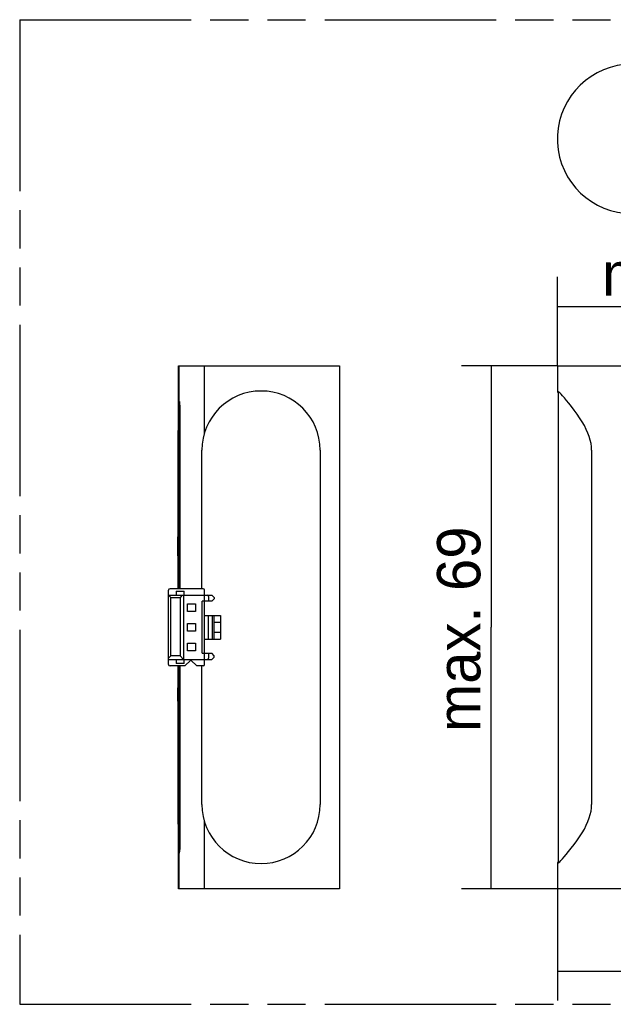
# Model space of a CAD drawing. Header units: millimetres. Extents: x 0 to 210, y 0 to 297.
# Tile 3 of 6: x 50 to 80, y 132 to 182. Entities that reach past the tile are written whole.
import ezdxf
from ezdxf.enums import TextEntityAlignment as Align

# ---------------------------------------------------------------- set-up
doc = ezdxf.new("R2010")
doc.units = ezdxf.units.MM
doc.header["$LTSCALE"] = 19.36
doc.linetypes.add('PHANTOM', pattern=[0.8, 0.45, -0.05, 0.1, -0.05, 0.1, -0.05])
doc.layers.get('0').update_dxf_attribs({"linetype": 'CONTINUOUS'})
doc.layers.add('DEFAULT_3', color=7, linetype='PHANTOM')
doc.layers.add('Z_DIM_2D', color=7, linetype='CONTINUOUS')
doc.styles.add('TEXTSTYLE_3', font='tridonic-metric-print-light.otf')
doc.dimstyles.new('DIMSTYLE_1', dxfattribs={"dimtxt": 2.2, "dimasz": 3.5, "dimexe": 1.5, "dimexo": 0, "dimgap": 0.55, "dimtad": 1, "dimdec": 4, "dimlfac": 2.5, "dimdsep": 46, "dimtxsty": 'TEXTSTYLE_3', "dimblk": '_FILLED', "dimblk1": '_FILLED', "dimblk2": '_FILLED', "dimcen": 0.09, "dimclrt": 5, "dimadec": 4, "dimazin": 2, "dimtp": 0.3, "dimtm": 0.3, "dimtfac": 1, "dimtdec": 4, "dimtofl": 0, "dimtmove": 0, "dimatfit": 3, "dimldrblk": '_FILLED', "dimfxl": 0, "dimtolj": 1, "dimarcsym": 0})
doc.dimstyles.new('DIMSTYLE_4', dxfattribs={"dimtxt": 2.2, "dimasz": 3.5, "dimexe": 1.5, "dimexo": 0, "dimgap": 0.55, "dimtad": 1, "dimdec": 1, "dimlfac": 2.5, "dimdsep": 46, "dimtxsty": 'TEXTSTYLE_3', "dimblk": '_FILLED', "dimblk1": '_FILLED', "dimblk2": '_FILLED', "dimcen": 0.09, "dimclrt": 5, "dimadec": 4, "dimazin": 2, "dimtp": 0.3, "dimtm": 0.3, "dimtfac": 1, "dimtdec": 1, "dimtofl": 0, "dimtmove": 0, "dimatfit": 3, "dimldrblk": '_FILLED', "dimfxl": 0, "dimtolj": 1, "dimarcsym": 0})
doc.dimstyles.new('DIMSTYLE_5', dxfattribs={"dimtxt": 2.2, "dimasz": 3.5, "dimexe": 1.5, "dimexo": 0, "dimgap": 0.55, "dimtad": 1, "dimdec": 0, "dimlfac": 2.5, "dimdsep": 46, "dimtxsty": 'TEXTSTYLE_3', "dimblk": '_FILLED', "dimblk1": '_FILLED', "dimblk2": '_FILLED', "dimcen": 0.09, "dimclrt": 5, "dimadec": 4, "dimazin": 2, "dimtp": 0.3, "dimtm": 0.3, "dimtfac": 1, "dimtdec": 0, "dimtofl": 0, "dimtmove": 0, "dimatfit": 3, "dimldrblk": '_FILLED', "dimfxl": 0, "dimtolj": 1, "dimarcsym": 0})

# ---------------------------------------------------------------- blocks, each defined once
blk = doc.blocks.new('*D4')
at = {"layer": 'Z_DIM_2D', "color": 2, "linetype": 'Continuous', "transparency": 16777216}
for p, q in [((76.912, 164.751), (72.052, 164.751)), ((73.552, 164.751), (73.552, 151.475)), ((73.552, 138.199), (73.552, 151.475)), ((76.912, 138.199), (72.052, 138.199))]:
    blk.add_line(p, q, dxfattribs=at)
at = {"layer": 'Z_DIM_2D', "color": 5, "linetype": 'Continuous', "transparency": 16777216, "style": 'TEXTSTYLE_3'}
for s, p in [('69', (73.002, 154.956)), ('max. ', (73.002, 149.753))]:
    blk.add_text(s, height=2.2, rotation=90, dxfattribs=at).set_placement(p, align=Align.CENTER)
blk = doc.blocks.new('_FILLED')
at = {"color": 0, "linetype": 'ByBlock'}
blk.add_solid([(0, 0), (-1, 0.125), (-1, -0.125)], dxfattribs=at)
blk = doc.blocks.new('_NONE')
blk = doc.blocks.new('*D8')
at = {"layer": 'Z_DIM_2D', "color": 2, "linetype": 'Continuous', "transparency": 16777216}
for p, q in [((76.912, 164.751), (76.912, 169.267)), ((91.944, 164.751), (91.944, 169.267)), ((76.912, 167.767), (84.428, 167.767)), ((91.944, 167.767), (84.428, 167.767))]:
    blk.add_line(p, q, dxfattribs=at)
at = {"layer": 'Z_DIM_2D', "color": 5, "linetype": 'Continuous', "transparency": 16777216, "style": 'TEXTSTYLE_3'}
for s, p in [('39', (87.91, 168.317)), ('max. ', (82.783, 168.317))]:
    blk.add_text(s, height=2.2, dxfattribs=at).set_placement(p, align=Align.CENTER)
blk = doc.blocks.new('*D9')
at = {"layer": 'Z_DIM_2D', "color": 2, "linetype": 'Continuous', "transparency": 16777216}
for p, q in [((113.541, 150.035), (113.541, 132.52)), ((76.912, 138.199), (76.912, 132.52)), ((76.912, 134.02), (95.226, 134.02)), ((113.541, 134.02), (95.226, 134.02))]:
    blk.add_line(p, q, dxfattribs=at)
at = {"layer": 'Z_DIM_2D', "color": 5, "linetype": 'Continuous', "transparency": 16777216, "style": 'TEXTSTYLE_3'}
for s, p in [('(', (92.993, 134.57)), (')', (97.46, 134.57)), ('92', (95.226, 134.57))]:
    blk.add_text(s, height=2.2, dxfattribs=at).set_placement(p, align=Align.CENTER)

msp = doc.modelspace()

# ---------------------------------------------------------------- linework, layer by layer
at = {"color": 7, "linetype": 'Continuous'}
for p, q in [((57.676195, 161.474609), (57.676195, 164.750609)), ((57.676195, 164.750609), (65.853079, 164.750609)), ((57.714319, 153.434609), (57.714319, 164.750609)), ((65.853079, 164.750609), (65.853079, 138.198609)), ((76.9118, 164.750609), (76.9118, 163.462846)), ((76.911822, 164.750609), (91.943729, 164.750609)), ((76.925214, 163.471961), (76.91658, 163.474643)), ((76.925601, 163.430255), (76.95002, 163.38506)), ((76.95002, 163.38506), (76.9598, 163.368578)), ((76.9598, 163.445815), (76.9598, 139.503443)), ((77.374177, 162.996333), (77.268015, 163.120028)), ((57.723301, 162.940132), (57.723275, 153.434609)), ((77.495545, 162.849827), (77.374177, 162.996333)), ((57.763192, 153.434609), (57.763192, 162.474609)), ((57.656195, 153.434609), (57.656195, 161.474609)), ((57.656195, 161.474609), (57.714319, 161.474609)), ((57.694323, 153.434609), (57.694323, 161.474609)), ((58.866518, 153.434609), (58.866518, 160.474609)), ((64.866518, 160.474609), (64.866518, 142.474609)), ((78.651118, 160.474609), (78.651118, 142.474609)), ((57.648419, 157.705378), (57.648419, 158.089993)), ((57.656378, 158.089993), (57.648419, 158.089993)), ((57.656378, 157.705378), (57.648419, 157.705378)), ((57.654073, 155.727963), (57.653864, 155.49787)), ((57.64818, 155.154112), (57.646094, 155.427573)), ((57.650018, 155.027402), (57.64818, 155.154112)), ((57.653864, 155.49787), (57.654925, 155.276207)), ((57.654925, 155.276207), (57.656195, 155.151192)), ((57.162319, 149.594609), (57.162319, 153.354609)), ((57.162319, 153.114609), (57.282319, 152.994609)), ((57.162319, 153.114609), (59.362319, 153.114609)), ((58.922319, 153.434609), (57.242319, 153.434609)), ((57.562319, 153.314609), (57.562319, 153.114609)), ((57.562319, 153.314609), (57.962319, 153.314609)), ((57.863011, 153.114609), (57.762319, 152.994609)), ((57.930139, 153.114609), (57.930139, 149.834609)), ((57.962319, 153.114609), (57.962319, 153.314609)), ((59.002319, 149.594609), (59.002319, 153.354609)), ((59.202319, 153.034609), (59.202319, 152.794609)), ((59.482319, 152.994609), (59.362319, 153.114609)), ((57.282319, 150.034609), (57.282319, 152.994609)), ((57.282319, 152.994609), (57.762319, 152.994609)), ((57.762319, 152.994609), (57.762319, 150.034609)), ((58.130139, 152.274609), (58.130139, 152.674609)), ((58.130139, 152.674609), (58.530139, 152.674609)), ((58.530139, 152.674609), (58.530139, 152.274609)), ((58.882319, 150.154609), (58.882319, 152.794609)), ((59.362319, 152.794609), (58.882319, 152.794609)), ((59.362319, 152.794609), (59.482319, 152.914609)), ((59.482319, 152.994609), (59.482319, 152.914609)), ((58.530139, 152.274609), (58.130139, 152.274609)), ((59.002319, 152.074609), (59.802319, 152.074609)), ((59.202319, 150.874609), (59.202319, 152.074609)), ((59.402319, 150.874609), (59.402319, 152.074609)), ((59.482319, 150.874609), (59.482319, 152.074609)), ((59.802319, 152.074609), (59.802319, 150.874609)), ((58.130139, 151.274609), (58.130139, 151.674609)), ((58.130139, 151.674609), (58.530139, 151.674609)), ((58.530139, 151.674609), (58.530139, 151.274609)), ((59.482319, 151.734609), (59.802319, 151.734609)), ((58.530139, 151.274609), (58.130139, 151.274609)), ((59.802319, 151.214609), (59.482319, 151.214609)), ((58.130139, 150.274609), (58.130139, 150.674609)), ((58.130139, 150.674609), (58.530139, 150.674609)), ((58.530139, 150.674609), (58.530139, 150.274609)), ((59.002319, 150.874609), (59.802319, 150.874609)), ((57.282319, 150.034609), (57.162319, 149.914609)), ((57.762319, 150.034609), (57.282319, 150.034609)), ((57.762319, 150.034609), (57.930139, 149.834609)), ((58.530139, 150.274609), (58.130139, 150.274609)), ((58.882319, 150.154609), (59.362319, 150.154609)), ((59.202319, 150.154609), (59.202319, 149.914609)), ((59.482319, 150.034609), (59.362319, 150.154609)), ((59.482319, 149.954609), (59.482319, 150.034609)), ((57.162319, 149.834609), (59.362319, 149.834609)), ((58.002319, 149.514609), (57.242319, 149.514609)), ((57.562319, 149.834609), (57.562319, 149.634609)), ((57.962319, 149.634609), (57.562319, 149.634609)), ((57.648419, 149.24384), (57.648419, 149.514609)), ((57.656195, 141.474609), (57.656195, 149.514609)), ((57.694323, 141.474609), (57.694323, 149.514609)), ((57.714319, 138.198609), (57.714319, 149.514609)), ((57.723301, 140.009085), (57.723275, 149.514609)), ((57.763192, 140.474609), (57.763192, 149.514609)), ((57.962319, 149.634609), (57.962319, 149.834609)), ((58.002319, 149.514609), (58.302319, 149.814609)), ((58.302319, 149.814609), (58.602319, 149.514609)), ((58.922319, 149.514609), (58.602319, 149.514609)), ((58.866518, 142.474609), (58.866518, 149.514609)), ((59.362319, 149.834609), (59.482319, 149.954609)), ((57.656378, 149.24384), (57.648419, 149.24384)), ((57.646583, 148.300746), (57.648895, 148.516567)), ((57.645839, 148.072766), (57.646583, 148.300746)), ((57.654062, 148.209025), (57.653876, 148.005856)), ((57.653876, 148.005856), (57.654918, 147.805822)), ((57.654892, 148.34551), (57.654062, 148.209025)), ((57.656195, 148.466798), (57.654892, 148.34551)), ((57.654918, 147.805822), (57.656195, 147.688326)), ((57.656378, 146.141275), (57.648419, 146.141275)), ((57.648419, 144.218199), (57.648419, 146.141275)), ((57.656378, 144.218199), (57.648419, 144.218199)), ((57.656195, 141.474609), (57.714319, 141.474609)), ((57.676195, 138.198609), (57.676195, 141.474609)), ((76.951354, 139.566481), (76.926444, 139.520667)), ((76.9598, 139.580678), (76.951354, 139.566481)), ((76.9118, 139.485964), (76.9118, 138.198609)), ((65.853079, 138.198609), (57.676195, 138.198609)), ((91.94375, 138.198609), (76.911822, 138.198609))]:
    msp.add_line(p, q, dxfattribs=at)
at = {"color": 9, "linetype": 'Continuous'}
for p, q in [((58.985538, 164.750609), (58.985538, 161.31124)), ((57.723275, 162.474609), (57.763192, 162.474609)), ((57.653798, 155.574368), (57.645839, 155.574368)), ((57.653798, 148.072766), (57.645839, 148.072766)), ((58.985538, 141.637977), (58.985538, 138.198609)), ((57.763192, 140.474609), (57.723275, 140.474609))]:
    msp.add_line(p, q, dxfattribs=at)
at = {"color": 7, "linetype": 'Continuous'}
for points in [[(76.91658, 163.474643), (76.913242, 163.473378), (76.9118, 163.468581)], [(76.9118, 163.468581), (76.913378, 163.459665), (76.925601, 163.430255)], [(77.099174, 163.307576), (77.035983, 163.373458), (76.986246, 163.422435), (76.949448, 163.454966), (76.925214, 163.471961)], [(77.268015, 163.120028), (77.176268, 163.223488), (77.099174, 163.307576)], [(78.651118, 160.474609), (78.644695, 160.637981), (78.622902, 160.806055), (78.586409, 160.978693), (78.534193, 161.15631), (78.465614, 161.33979), (78.381549, 161.527586), (78.282996, 161.718543), (78.170688, 161.912363), (78.045269, 162.109881), (77.910685, 162.306542), (77.768767, 162.500653), (77.628263, 162.684474), (77.495545, 162.849827)], [(57.648089, 155.993069), (57.651118, 156.187746), (57.655454, 156.371275), (57.656195, 156.393751)], [(57.656195, 156.004104), (57.655572, 155.949131), (57.654073, 155.727963)], [(57.646094, 155.427573), (57.646324, 155.788781), (57.648089, 155.993069)], [(57.656195, 154.767008), (57.655324, 154.793778), (57.652402, 154.907171), (57.650018, 155.027402)], [(57.648895, 148.516567), (57.652771, 148.721131), (57.656195, 148.840892)], [(57.648753, 147.64896), (57.647164, 147.783145), (57.646197, 147.924403), (57.645839, 148.072766)], [(57.656195, 147.314774), (57.653672, 147.402171), (57.650925, 147.521948), (57.648753, 147.64896)], [(76.947737, 139.492874), (76.983627, 139.52432), (77.032336, 139.572061), (77.094417, 139.636575), (77.170315, 139.719136), (77.260698, 139.820777), (77.365553, 139.942694), (77.485738, 140.087249), (77.618221, 140.251972), (77.761265, 140.438883), (77.906571, 140.636866), (78.042861, 140.835587), (78.169386, 141.034714), (78.282792, 141.230323), (78.382137, 141.42285), (78.466585, 141.611805), (78.535237, 141.796039), (78.587269, 141.974035), (78.623448, 142.146407), (78.644973, 142.313278), (78.651118, 142.474609)], [(76.926444, 139.520667), (76.913679, 139.490594), (76.9118, 139.480654)], [(76.9118, 139.480654), (76.91297, 139.476155), (76.916584, 139.474554)], [(76.916584, 139.474554), (76.924286, 139.476783), (76.947737, 139.492874)]]:
    msp.add_lwpolyline(points, dxfattribs=at)
for centre, radius, start, end in [((80.7078, 176.2793), 3.796, 95.7750461, 270), ((61.866518, 160.474609), 3, 0, 180), ((57.242319, 153.354609), 0.08, 90, 180), ((58.922319, 153.354609), 0.08, 0, 90), ((59.122319, 153.034609), 0.08, 0, 90), ((57.242319, 149.594609), 0.08, 180, 270), ((58.922319, 149.594609), 0.08, 270, 360), ((59.122319, 149.914609), 0.08, 270, 360), ((61.866518, 142.474609), 3, 180, 360)]:
    msp.add_arc(centre, radius, start, end, dxfattribs=at)
for centre, start_param, end_param in [((56.310808, 162.474609), -1.570796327, -1.335879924), ((56.310808, 140.474609), -1.80571273, -1.570796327)]:
    msp.add_ellipse(centre, major_axis=(0, 2), ratio=0.726191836, start_param=start_param, end_param=end_param, dxfattribs=at)
at = {"layer": 'DEFAULT_3', "color": 7, "linetype": 'PHANTOM'}
for p, q in [((49.609248, 182.330336), (49.609248, 132.330336)), ((49.609248, 182.330336), (149.609248, 182.330336)), ((49.609248, 132.330336), (149.609248, 132.330336))]:
    msp.add_line(p, q, dxfattribs=at)

# ---------------------------------------------------------------- dimensions: what is measured, and where the dimension line sits
at = {"layer": 'Z_DIM_2D', "color": 2, "linetype": 'Continuous'}
dim = msp.add_linear_dim(base=(91.9438, 167.767405), p1=(76.9118, 164.750609), p2=(91.9438, 164.750609), text='max. <>', dimstyle='DIMSTYLE_4', override={"dimblk1": 'NONE', "dimblk2": 'NONE', "dimsah": 1}, dxfattribs=at)
dim.commit()
dim.dimension.update_dxf_attribs({"geometry": '*D8', "text_midpoint": (84.4278, 167.767405), "dimtype": 160})
for base, p1, p2, angle, text, dimstyle, picture, middle in [((73.55152, 164.750609), (76.9118, 138.198609), (76.9118, 164.750609), 90, 'max. <>', 'DIMSTYLE_1', '*D4', (73.55152, 151.474609)), ((76.9118, 134.020489), (113.540803, 150.034609), (76.9118, 138.198609), 180, '(<>)', 'DIMSTYLE_5', '*D9', (95.226301, 134.020489))]:
    dim = msp.add_linear_dim(base=base, p1=p1, p2=p2, angle=angle, text=text, dimstyle=dimstyle, override={"dimblk1": 'NONE', "dimblk2": 'NONE', "dimsah": 1}, dxfattribs=at)
    dim.commit()
    dim.dimension.update_dxf_attribs({"geometry": picture, "text_midpoint": middle, "dimtype": 160})

doc.saveas('drawing.dxf')
